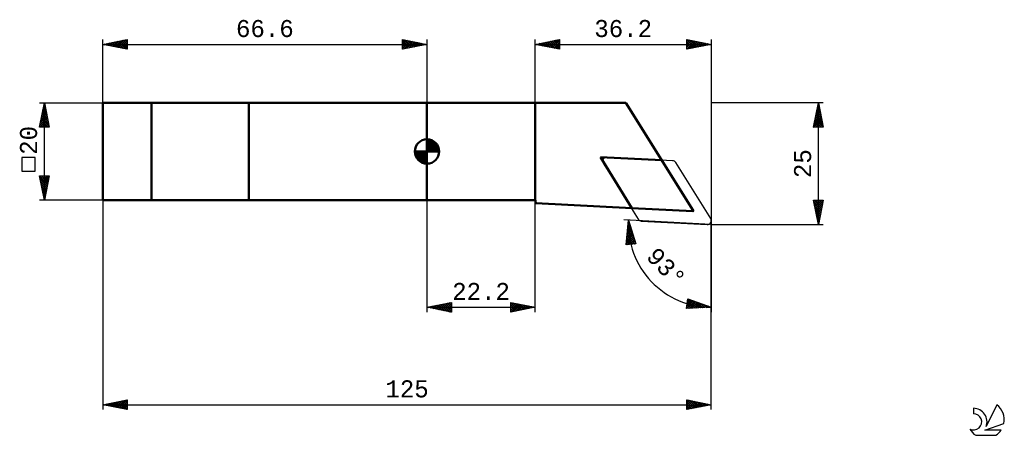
# Model space of a CAD drawing. Header units: millimetres. Extents: x -84 to 119, y -58 to 27.
import ezdxf
from ezdxf.enums import TextEntityAlignment as Align

# ---------------------------------------------------------------- set-up
doc = ezdxf.new("R2010")
doc.units = ezdxf.units.MM
doc.header["$LTSCALE"] = 5.05
for name, color, linetype in [('1', 4, 'CONTINUOUS'), ('2', 7, 'CONTINUOUS'), ('CUT', 1, 'CONTINUOUS'), ('NOCUT', 7, 'CONTINUOUS'), ('SK1', 4, 'CONTINUOUS'), ('SK2', 7, 'CONTINUOUS'), ('SK6', 5, 'CONTINUOUS'), ('SKVIEW1', 4, 'CONTINUOUS')]:
    doc.layers.add(name, color=color, linetype=linetype)
doc.styles.get("Standard").update_dxf_attribs({"font": 'Monospac821 BT'})

msp = doc.modelspace()

# ---------------------------------------------------------------- linework, layer by layer
at = {"layer": '1', "color": 4, "linetype": 'CONTINUOUS', "lineweight": 50}
for p, q in [((0, 10), (40.87, 10)), ((0, -10), (0, 10)), ((22.2, -10), (22.2, 10)), ((54.7, -12.13), (40.87, 10)), ((42.05, -11.62), (35.64, -1.14)), ((48.24, -1.8), (35.64, -1.14)), ((0, -10), (22.2, -10)), ((22.34, -10.59), (22.3, -10.09)), ((42.05, -11.62), (22.34, -10.59)), ((54.61, -12.28), (42.05, -11.62))]:
    msp.add_line(p, q, dxfattribs=at)
for centre, start, end in [((22.2, -10.1), 5, 90), ((54.61, -12.18), 267, 32)]:
    msp.add_arc(centre, 0.1, start, end, dxfattribs=at)
at = {"layer": '2', "color": 7, "linetype": 'CONTINUOUS', "lineweight": 25}
for p, q in [((22.2, 10), (22.2, 23)), ((22.2, 22), (27.2, 23)), ((23.26, 21.79), (23.79, 22.32)), ((23.55, 22.27), (24.23, 21.59)), ((23.61, 21.72), (24.32, 22.42)), ((23.9, 22.34), (24.76, 21.49)), ((23.97, 21.65), (24.85, 22.53)), ((24.26, 22.41), (25.29, 21.38)), ((24.32, 21.58), (25.38, 22.64)), ((24.61, 22.48), (25.82, 21.28)), ((24.68, 21.5), (25.91, 22.74)), ((24.96, 22.55), (26.35, 21.17)), ((25.03, 21.43), (26.44, 22.85)), ((25.32, 22.62), (26.88, 21.06)), ((25.38, 21.36), (26.97, 22.95)), ((25.67, 22.69), (27.2, 21.17)), ((25.74, 21.29), (27.2, 22.76)), ((26.03, 22.77), (27.2, 21.59)), ((26.09, 21.22), (27.2, 22.33)), ((26.38, 22.84), (27.2, 22.01)), ((26.73, 22.91), (27.2, 22.44)), ((27.09, 22.98), (27.2, 22.86)), ((27.2, 23), (27.2, 21)), ((53.4, 21), (53.4, 23)), ((53.4, 23), (58.4, 22)), ((53.4, 22.97), (55.04, 21.33)), ((53.4, 22.62), (53.72, 22.94)), ((53.4, 22.19), (54.07, 22.87)), ((53.4, 21.77), (54.42, 22.8)), ((53.4, 21.35), (54.78, 22.72)), ((53.4, 22.54), (54.69, 21.26)), ((53.5, 21.02), (55.13, 22.65)), ((53.89, 22.9), (55.39, 21.4)), ((54.03, 21.13), (55.49, 22.58)), ((54.42, 22.8), (55.75, 21.47)), ((54.56, 21.23), (55.84, 22.51)), ((54.95, 22.69), (56.1, 21.54)), ((55.09, 21.34), (56.19, 22.44)), ((55.48, 22.58), (56.45, 21.61)), ((55.62, 21.44), (56.55, 22.37)), ((56.01, 22.48), (56.81, 21.68)), ((56.15, 21.55), (56.9, 22.3)), ((56.54, 22.37), (57.16, 21.75)), ((57.07, 22.27), (57.51, 21.82)), ((58.4, 23), (58.4, -15)), ((22.2, 22), (58.4, 22)), ((27.2, 21), (22.2, 22)), ((22.2, 22), (22.2, 22)), ((22.49, 22.06), (22.63, 21.91)), ((22.55, 21.93), (22.73, 22.11)), ((22.84, 22.13), (23.16, 21.81)), ((22.91, 21.86), (23.26, 22.21)), ((23.2, 22.2), (23.7, 21.7)), ((26.44, 21.15), (27.2, 21.91)), ((26.8, 21.08), (27.2, 21.48)), ((27.15, 21.01), (27.2, 21.06)), ((53.4, 22.12), (54.33, 21.19)), ((58.4, 22), (53.4, 21)), ((53.4, 21.69), (53.98, 21.12)), ((53.4, 21.27), (53.63, 21.05)), ((56.68, 21.66), (57.25, 22.23)), ((57.21, 21.76), (57.61, 22.16)), ((57.6, 22.16), (57.87, 21.89)), ((57.74, 21.87), (57.96, 22.09)), ((58.13, 22.05), (58.22, 21.96)), ((58.27, 21.97), (58.31, 22.02)), ((81.4, 10), (58.4, 10)), ((79.4, 5), (80.4, 10)), ((79.93, 7.63), (80.72, 8.42)), ((80.03, 8.16), (80.65, 8.77)), ((80.04, 8.21), (80.94, 7.31)), ((80.11, 8.56), (80.83, 7.84)), ((80.14, 8.69), (80.57, 9.13)), ((80.18, 8.91), (80.73, 8.37)), ((80.24, 9.22), (80.5, 9.48)), ((80.25, 9.27), (80.62, 8.9)), ((80.32, 9.62), (80.51, 9.43)), ((80.35, 9.75), (80.43, 9.84)), ((80.39, 9.97), (80.41, 9.96)), ((80.4, -15), (80.4, 10)), ((80.4, 10), (81.4, 5)), ((79.42, 5), (81.07, 6.65)), ((79.5, 5.51), (81, 7.01)), ((79.61, 6.04), (80.93, 7.36)), ((79.62, 6.08), (80.7, 5)), ((79.69, 6.44), (81.13, 5)), ((79.71, 6.57), (80.86, 7.71)), ((79.76, 6.79), (81.36, 5.19)), ((79.82, 7.1), (80.79, 8.07)), ((79.83, 7.15), (81.26, 5.72)), ((79.84, 5), (81.14, 6.3)), ((79.9, 7.5), (81.15, 6.25)), ((79.97, 7.85), (81.04, 6.78)), ((79.4, 5.02), (79.43, 5)), ((81.4, 5), (79.4, 5)), ((79.48, 5.38), (79.85, 5)), ((79.55, 5.73), (80.28, 5)), ((80.26, 5), (81.21, 5.95)), ((80.69, 5), (81.28, 5.59)), ((81.11, 5), (81.35, 5.24)), ((-66.6, -10), (-66.6, -53)), ((0, -10), (0, -33)), ((22.2, -33), (22.2, -10)), ((80.4, -15), (79.4, -10)), ((79.4, -10), (81.4, -10)), ((79.47, -10.34), (79.81, -10)), ((79.54, -10.69), (80.23, -10)), ((79.58, -10), (81.1, -11.52)), ((79.61, -11.05), (80.66, -10)), ((79.68, -11.4), (81.08, -10)), ((80, -10), (81.17, -11.16)), ((81.4, -10), (80.4, -15)), ((80.43, -10), (81.24, -10.81)), ((80.85, -10), (81.31, -10.46)), ((81.28, -10), (81.38, -10.1)), ((79.46, -10.31), (81.03, -11.87)), ((79.57, -10.84), (80.96, -12.22)), ((79.67, -11.37), (80.88, -12.58)), ((79.75, -11.75), (81.37, -10.13)), ((79.78, -11.9), (80.81, -12.93)), ((79.82, -12.11), (81.27, -10.66)), ((79.89, -12.46), (81.16, -11.19)), ((79.96, -12.82), (81.06, -11.72)), ((58.4, -15), (40.42, -14.06)), ((40.9, -19.18), (41.42, -14.11)), ((41.42, -14.11), (42.89, -18.99)), ((41.42, -14.14), (41.43, -14.13)), ((79.89, -12.43), (80.74, -13.29)), ((79.99, -12.96), (80.67, -13.64)), ((80.03, -13.17), (80.95, -12.25)), ((80.1, -13.52), (80.84, -12.78)), ((80.1, -13.49), (80.6, -13.99)), ((80.18, -13.88), (80.74, -13.31)), ((80.2, -14.02), (80.53, -14.35)), ((80.25, -14.23), (80.63, -13.84)), ((41.13, -16.98), (42.02, -16.09)), ((41.18, -16.51), (41.92, -15.76)), ((41.23, -16.03), (41.82, -15.44)), ((41.25, -15.79), (42.22, -16.77)), ((41.27, -15.56), (41.72, -15.11)), ((41.29, -15.41), (42.04, -16.16)), ((41.32, -15.09), (41.63, -14.79)), ((41.33, -15.03), (41.86, -15.55)), ((41.37, -14.62), (41.53, -14.46)), ((41.37, -14.64), (41.68, -14.95)), ((41.41, -14.26), (41.49, -14.34)), ((58.4, -15), (81.4, -15)), ((58.4, -53), (58.4, -15)), ((58.4, -15), (58.4, -33)), ((80.31, -14.55), (80.46, -14.7)), ((80.32, -14.58), (80.53, -14.37)), ((80.39, -14.94), (80.42, -14.9)), ((40.94, -18.87), (42.41, -17.39)), ((40.98, -18.4), (42.31, -17.07)), ((41.01, -18.1), (41.99, -19.08)), ((41.03, -17.93), (42.22, -16.74)), ((41.05, -17.72), (42.38, -19.04)), ((41.06, -19.17), (42.51, -17.72)), ((41.08, -17.45), (42.12, -16.42)), ((41.09, -17.33), (42.76, -19.01)), ((41.13, -16.95), (42.77, -18.59)), ((41.17, -16.56), (42.59, -17.98)), ((41.21, -16.18), (42.41, -17.38)), ((41.53, -19.12), (42.61, -18.05)), ((42.89, -18.99), (40.9, -19.18)), ((40.94, -18.87), (41.21, -19.15)), ((40.97, -18.49), (41.6, -19.12)), ((42, -19.08), (42.71, -18.37)), ((42.47, -19.03), (42.81, -18.7)), ((53.31, -32.25), (53.6, -30.28)), ((53.6, -30.28), (58.4, -32)), ((53.6, -30.28), (53.61, -30.28)), ((53.61, -30.28), (55.48, -32.15)), ((0, -32), (5, -31)), ((0, -32), (22.2, -32)), ((5, -33), (0, -32)), ((0.22, -31.96), (0.33, -32.07)), ((0.34, -32.07), (0.51, -31.9)), ((0.57, -31.89), (0.86, -32.17)), ((0.69, -32.14), (1.04, -31.79)), ((0.92, -31.82), (1.39, -32.28)), ((1.04, -32.21), (1.57, -31.69)), ((1.28, -31.74), (1.92, -32.38)), ((1.4, -32.28), (2.1, -31.58)), ((1.63, -31.67), (2.45, -32.49)), ((1.75, -32.35), (2.63, -31.47)), ((1.99, -31.6), (2.98, -32.6)), ((2.11, -32.42), (3.16, -31.37)), ((2.34, -31.53), (3.51, -32.7)), ((2.46, -32.49), (3.69, -31.26)), ((2.69, -31.46), (4.04, -32.81)), ((2.81, -32.56), (4.22, -31.16)), ((3.05, -31.39), (4.57, -32.91)), ((3.17, -32.63), (4.75, -31.05)), ((3.4, -31.32), (5, -32.92)), ((3.52, -32.7), (5, -31.22)), ((3.75, -31.25), (5, -32.5)), ((3.87, -32.77), (5, -31.65)), ((4.11, -31.18), (5, -32.07)), ((4.23, -32.85), (5, -32.07)), ((4.46, -31.11), (5, -31.65)), ((4.81, -31.04), (5, -31.22)), ((5, -31), (5, -33)), ((17.2, -33), (17.2, -31)), ((17.2, -31), (22.2, -32)), ((17.2, -31.36), (17.5, -31.06)), ((17.2, -31.09), (18.8, -32.68)), ((17.2, -31.79), (17.86, -31.13)), ((17.2, -32.21), (18.21, -31.2)), ((17.2, -32.63), (18.56, -31.27)), ((17.2, -31.51), (18.44, -32.75)), ((17.2, -31.93), (18.09, -32.82)), ((22.2, -32), (17.2, -33)), ((17.2, -32.36), (17.73, -32.89)), ((17.27, -32.99), (18.92, -31.34)), ((17.62, -31.08), (19.15, -32.61)), ((17.8, -32.88), (19.27, -31.41)), ((18.15, -31.19), (19.5, -32.54)), ((18.33, -32.77), (19.62, -31.48)), ((18.68, -31.3), (19.86, -32.47)), ((18.86, -32.67), (19.98, -31.56)), ((19.21, -31.4), (20.21, -32.4)), ((19.4, -32.56), (20.33, -31.63)), ((19.74, -31.51), (20.56, -32.33)), ((19.93, -32.45), (20.68, -31.7)), ((20.28, -31.62), (20.92, -32.26)), ((20.46, -32.35), (21.04, -31.77)), ((20.81, -31.72), (21.27, -32.19)), ((20.99, -32.24), (21.39, -31.84)), ((21.34, -31.83), (21.62, -32.12)), ((21.52, -32.14), (21.74, -31.91)), ((21.87, -31.93), (21.98, -32.04)), ((22.05, -32.03), (22.1, -31.98)), ((58.4, -32), (53.31, -32.25)), ((53.33, -32.25), (54.85, -30.73)), ((53.33, -32.11), (53.46, -32.25)), ((53.38, -31.78), (54.54, -30.61)), ((53.38, -31.75), (53.86, -32.23)), ((53.44, -31.38), (54.27, -32.21)), ((53.45, -31.28), (54.23, -30.5)), ((53.49, -31.01), (54.67, -32.19)), ((53.53, -30.78), (53.92, -30.39)), ((53.55, -30.64), (55.08, -32.17)), ((53.77, -32.23), (55.17, -30.84)), ((54.22, -32.21), (55.48, -30.95)), ((54.28, -30.52), (55.88, -32.13)), ((54.67, -32.19), (55.79, -31.06)), ((54.94, -30.76), (56.29, -32.11)), ((55.11, -32.16), (56.1, -31.17)), ((55.56, -32.14), (56.41, -31.29)), ((55.6, -30.99), (56.69, -32.09)), ((56.01, -32.12), (56.73, -31.4)), ((56.26, -31.23), (57.1, -32.06)), ((56.45, -32.1), (57.04, -31.51)), ((56.9, -32.07), (57.35, -31.62)), ((56.93, -31.47), (57.5, -32.04)), ((57.35, -32.05), (57.66, -31.74)), ((57.59, -31.71), (57.9, -32.02)), ((57.79, -32.03), (57.97, -31.85)), ((58.24, -32.01), (58.29, -31.96)), ((58.25, -31.95), (58.31, -32)), ((4.58, -32.92), (5, -32.5)), ((4.93, -32.99), (5, -32.92)), ((17.2, -32.78), (17.38, -32.96)), ((-66.6, -52), (-61.6, -51)), ((-66.6, -52), (58.4, -52)), ((-61.6, -53), (-66.6, -52)), ((-66.45, -52.03), (-66.38, -51.96)), ((-66.42, -51.96), (-66.34, -52.05)), ((-66.1, -52.1), (-65.85, -51.85)), ((-66.07, -51.89), (-65.81, -52.16)), ((-65.75, -52.17), (-65.32, -51.74)), ((-65.72, -51.82), (-65.28, -52.26)), ((-65.39, -52.24), (-64.79, -51.64)), ((-65.36, -51.75), (-64.75, -52.37)), ((-65.04, -52.31), (-64.26, -51.53)), ((-65.01, -51.68), (-64.22, -52.48)), ((-64.69, -52.38), (-63.73, -51.43)), ((-64.66, -51.61), (-63.68, -52.58)), ((-64.33, -52.45), (-63.2, -51.32)), ((-64.3, -51.54), (-63.15, -52.69)), ((-63.98, -52.52), (-62.67, -51.21)), ((-63.95, -51.47), (-62.62, -52.8)), ((-63.63, -52.59), (-62.14, -51.11)), ((-63.6, -51.4), (-62.09, -52.9)), ((-63.27, -52.67), (-61.61, -51)), ((-63.24, -51.33), (-61.6, -52.97)), ((-62.92, -52.74), (-61.6, -51.42)), ((-62.89, -51.26), (-61.6, -52.55)), ((-62.57, -52.81), (-61.6, -51.84)), ((-62.54, -51.19), (-61.6, -52.12)), ((-62.21, -52.88), (-61.6, -52.27)), ((-62.18, -51.12), (-61.6, -51.7)), ((-61.83, -51.05), (-61.6, -51.27)), ((-61.6, -51), (-61.6, -53)), ((53.4, -53), (53.4, -51)), ((53.4, -51), (58.4, -52)), ((53.4, -51.01), (55.06, -52.67)), ((53.4, -51.13), (53.51, -51.02)), ((53.4, -51.56), (53.87, -51.09)), ((53.4, -51.98), (54.22, -51.16)), ((53.4, -52.41), (54.57, -51.23)), ((53.4, -52.83), (54.93, -51.31)), ((53.4, -51.43), (54.71, -52.74)), ((53.4, -51.86), (54.35, -52.81)), ((58.4, -52), (53.4, -53)), ((53.4, -52.28), (54, -52.88)), ((53.72, -52.94), (55.28, -51.38)), ((53.92, -51.1), (55.41, -52.6)), ((54.25, -52.83), (55.63, -51.45)), ((54.45, -51.21), (55.77, -52.53)), ((54.78, -52.72), (55.99, -51.52)), ((54.98, -51.32), (56.12, -52.46)), ((55.31, -52.62), (56.34, -51.59)), ((55.51, -51.42), (56.47, -52.39)), ((55.84, -52.51), (56.69, -51.66)), ((56.04, -51.53), (56.83, -52.31)), ((56.37, -52.41), (57.05, -51.73)), ((56.57, -51.63), (57.18, -52.24)), ((56.9, -52.3), (57.4, -51.8)), ((57.1, -51.74), (57.54, -52.17)), ((57.43, -52.19), (57.76, -51.87)), ((57.63, -51.85), (57.89, -52.1)), ((57.96, -52.09), (58.11, -51.94)), ((58.16, -51.95), (58.24, -52.03)), ((-61.86, -52.95), (-61.6, -52.69)), ((53.4, -52.7), (53.65, -52.95))]:
    msp.add_line(p, q, dxfattribs=at)
msp.add_arc((58.4, -15), 17, 177, 270, dxfattribs=at)
at = {"layer": 'CUT', "color": 1, "linetype": 'CONTINUOUS', "lineweight": 25}
for p, q in [((50.46, -1.91), (36.91, -1.2)), ((36.2, -2.41), (43.39, -13.92)), ((58.28, -13.79), (51.09, -2.28)), ((44.02, -14.29), (57.56, -15))]:
    msp.add_line(p, q, dxfattribs=at)
for centre, start, end in [((36.87, -1.99), 87, 212), ((50.42, -2.7), 32, 87), ((44.06, -13.5), 212, 267), ((57.61, -14.21), 267, 32)]:
    msp.add_arc(centre, 0.794, start, end, dxfattribs=at)
at = {"layer": 'NOCUT', "color": 7, "linetype": 'CONTINUOUS', "lineweight": 25}
for p, q in [((22.2, 10), (0, 10)), ((0, 10), (0, -10)), ((22.2, 10), (40.87, 10)), ((40.87, 10), (54.7, -12.13)), ((0, -10), (22.2, -10)), ((22.34, -10.59), (22.3, -10.09)), ((54.61, -12.28), (22.34, -10.59))]:
    msp.add_line(p, q, dxfattribs=at)
for centre, start, end in [((22.2, -10.1), 5, 90), ((54.61, -12.18), 267, 32)]:
    msp.add_arc(centre, 0.1, start, end, dxfattribs=at)
at = {"layer": 'SK1', "color": 4, "linetype": 'CONTINUOUS', "lineweight": 50}
for p, q in [((0, 10), (-66.6, 10)), ((-66.6, 10), (-66.6, -10)), ((0, 0), (0, 2.5)), ((0, 2.44), (0.06, 2.5)), ((0, 2.08), (0.39, 2.47)), ((0, 2.44), (2.44, 0)), ((0, 1.73), (0.68, 2.41)), ((0, 1.37), (0.94, 2.32)), ((0, 1.02), (1.18, 2.2)), ((0, 2.08), (2.08, 0)), ((0, 0.67), (1.4, 2.07)), ((0.31, 2.48), (2.48, 0.31)), ((0.76, 2.38), (2.38, 0.76)), ((0, 0), (-2.5, 0)), ((-2.5, -0.06), (-2.44, 0)), ((-2.47, -0.39), (-2.08, 0)), ((-2.41, -0.68), (-1.73, 0)), ((-2.32, -0.94), (-1.37, 0)), ((-2.2, -1.18), (-1.02, 0)), ((-2.16, 0), (0, -2.16)), ((-2.07, -1.4), (-0.67, 0)), ((-1.92, -1.6), (-0.31, 0)), ((-1.81, 0), (0, -1.81)), ((-1.45, 0), (0, -1.45)), ((-1.1, 0), (0, -1.1)), ((-0.75, 0), (0, -0.75)), ((-0.39, 0), (0, -0.39)), ((-0.04, 0), (0, -0.04)), ((0, 0.31), (1.6, 1.92)), ((0, 1.73), (1.73, 0)), ((0, 1.37), (1.37, 0)), ((0, 1.02), (1.02, 0)), ((0, 0.67), (0.67, 0)), ((0, 0.31), (0.31, 0)), ((0, 0), (2.5, 0)), ((0, -2.5), (0, 0)), ((0.04, 0), (1.79, 1.75)), ((0.39, 0), (1.95, 1.56)), ((0.75, 0), (2.1, 1.35)), ((1.1, 0), (2.23, 1.13)), ((1.45, 0), (2.34, 0.88)), ((1.49, 2.01), (2.01, 1.49)), ((1.81, 0), (2.42, 0.62)), ((2.16, 0), (2.48, 0.32)), ((-2.5, -0.02), (-0.02, -2.5)), ((-2.47, -0.4), (-0.4, -2.47)), ((-2.34, -0.88), (-0.88, -2.34)), ((-1.75, -1.79), (0, -0.04)), ((-1.56, -1.95), (0, -0.39)), ((-1.35, -2.1), (0, -0.75)), ((-1.13, -2.23), (0, -1.1)), ((-0.88, -2.34), (0, -1.45)), ((-0.62, -2.42), (0, -1.81)), ((-0.32, -2.48), (0, -2.16)), ((-66.6, -10), (0, -10))]:
    msp.add_line(p, q, dxfattribs=at)
for start, end in [(90, 180), (0, 90), (180, 270), (270, 0)]:
    msp.add_arc((0, 0), 2.5, start, end, dxfattribs=at)
at = {"layer": 'SK2', "color": 7, "linetype": 'CONTINUOUS', "lineweight": 25}
for p, q in [((-66.6, 10), (-66.6, 23)), ((-66.6, 22), (-61.6, 23)), ((-65.6, 21.8), (-65.1, 22.3)), ((-65.25, 21.73), (-64.57, 22.41)), ((-65.22, 22.28), (-64.52, 21.58)), ((-64.89, 21.66), (-64.04, 22.51)), ((-64.86, 22.35), (-63.99, 21.48)), ((-64.54, 21.59), (-63.51, 22.62)), ((-64.51, 22.42), (-63.46, 21.37)), ((-64.18, 21.52), (-62.98, 22.72)), ((-64.15, 22.49), (-62.93, 21.27)), ((-63.83, 21.45), (-62.45, 22.83)), ((-63.8, 22.56), (-62.4, 21.16)), ((-63.48, 21.38), (-61.92, 22.94)), ((-63.45, 22.63), (-61.87, 21.05)), ((-63.12, 21.3), (-61.6, 22.83)), ((-63.09, 22.7), (-61.6, 21.21)), ((-62.77, 21.23), (-61.6, 22.4)), ((-62.74, 22.77), (-61.6, 21.63)), ((-62.39, 22.84), (-61.6, 22.06)), ((-62.03, 22.91), (-61.6, 22.48)), ((-61.68, 22.98), (-61.6, 22.9)), ((-61.6, 23), (-61.6, 21)), ((-5, 21), (-5, 23)), ((-5, 23), (0, 22)), ((-5, 22.58), (-4.65, 22.93)), ((-5, 22.15), (-4.29, 22.86)), ((-5, 22.82), (-3.48, 21.3)), ((-5, 21.73), (-3.94, 22.79)), ((-5, 21.3), (-3.59, 22.72)), ((-5, 22.39), (-3.84, 21.23)), ((-4.85, 21.03), (-3.23, 22.65)), ((-4.7, 22.94), (-3.13, 21.37)), ((-4.32, 21.14), (-2.88, 22.58)), ((-4.17, 22.83), (-2.78, 21.44)), ((-3.79, 21.24), (-2.53, 22.51)), ((-3.64, 22.73), (-2.42, 21.52)), ((-3.26, 21.35), (-2.17, 22.43)), ((-3.1, 22.62), (-2.07, 21.59)), ((-2.73, 21.45), (-1.82, 22.36)), ((-2.57, 22.51), (-1.72, 21.66)), ((-2.2, 21.56), (-1.47, 22.29)), ((-2.04, 22.41), (-1.36, 21.73)), ((-1.51, 22.3), (-1.01, 21.8)), ((0, 23), (0, 10)), ((-66.6, 22), (0, 22)), ((-61.6, 21), (-66.6, 22)), ((-66.31, 21.94), (-66.16, 22.09)), ((-66.28, 22.06), (-66.11, 21.9)), ((-65.95, 21.87), (-65.63, 22.19)), ((-65.92, 22.14), (-65.58, 21.8)), ((-65.57, 22.21), (-65.05, 21.69)), ((-62.42, 21.16), (-61.6, 21.98)), ((-62.06, 21.09), (-61.6, 21.56)), ((-61.71, 21.02), (-61.6, 21.13)), ((0, 22), (-5, 21)), ((-5, 21.97), (-4.19, 21.16)), ((-5, 21.55), (-4.54, 21.09)), ((-5, 21.12), (-4.9, 21.02)), ((-1.67, 21.67), (-1.11, 22.22)), ((-1.14, 21.77), (-0.76, 22.15)), ((-0.98, 22.2), (-0.66, 21.87)), ((-0.61, 21.88), (-0.4, 22.08)), ((-0.45, 22.09), (-0.3, 21.94)), ((-0.08, 21.98), (-0.05, 22.01)), ((-79.6, 10), (-66.6, 10)), ((-79.6, 5), (-78.6, 10)), ((-79.11, 7.44), (-78.26, 8.29)), ((-79.01, 7.97), (-78.33, 8.65)), ((-78.97, 8.15), (-78.05, 7.23)), ((-78.9, 8.5), (-78.4, 9)), ((-78.9, 8.51), (-78.15, 7.76)), ((-78.83, 8.86), (-78.26, 8.29)), ((-78.79, 9.03), (-78.47, 9.35)), ((-78.76, 9.21), (-78.36, 8.82)), ((-78.69, 9.56), (-78.54, 9.71)), ((-78.69, 9.57), (-78.47, 9.35)), ((-78.62, 9.92), (-78.58, 9.88)), ((-78.6, -10), (-78.6, 10)), ((-78.6, 10), (-77.6, 5)), ((-79.54, 5.32), (-77.98, 6.88)), ((-79.43, 5.85), (-78.05, 7.23)), ((-79.43, 5), (-77.9, 6.52)), ((-79.32, 6.38), (-78.12, 7.58)), ((-79.32, 6.39), (-77.94, 5)), ((-79.25, 6.74), (-77.62, 5.11)), ((-79.22, 6.91), (-78.19, 7.94)), ((-79.18, 7.09), (-77.73, 5.64)), ((-79.11, 7.45), (-77.83, 6.17)), ((-79.04, 7.8), (-77.94, 6.7)), ((-79, 5), (-77.83, 6.17)), ((-77.6, 5), (-79.6, 5)), ((-79.53, 5.33), (-79.21, 5)), ((-79.46, 5.68), (-78.79, 5)), ((-79.39, 6.03), (-78.36, 5)), ((-78.58, 5), (-77.76, 5.82)), ((-78.16, 5), (-77.69, 5.46)), ((-77.73, 5), (-77.62, 5.11)), ((-80.45, -1.22), (-83.25, -1.22)), ((-83.25, -1.22), (-83.25, -4.02)), ((-80.45, -4.02), (-80.45, -1.22)), ((-83.25, -4.02), (-80.45, -4.02)), ((-78.6, -10), (-79.6, -5)), ((-79.6, -5), (-77.6, -5)), ((-79.58, -5.12), (-77.95, -6.74)), ((-79.54, -5.29), (-79.25, -5)), ((-79.47, -5.65), (-78.82, -5)), ((-79.47, -5.65), (-78.02, -7.1)), ((-79.4, -6), (-78.4, -5)), ((-79.33, -6.36), (-77.97, -5)), ((-79.27, -5), (-77.88, -6.39)), ((-79.26, -6.71), (-77.61, -5.06)), ((-79.19, -7.06), (-77.72, -5.59)), ((-78.85, -5), (-77.81, -6.04)), ((-77.6, -5), (-78.6, -10)), ((-78.42, -5), (-77.74, -5.68)), ((-78, -5), (-77.67, -5.33)), ((-79.36, -6.18), (-78.09, -7.45)), ((-79.26, -6.71), (-78.16, -7.81)), ((-79.15, -7.24), (-78.23, -8.16)), ((-79.12, -7.42), (-77.82, -6.12)), ((-79.05, -7.77), (-77.93, -6.65)), ((-79.05, -7.77), (-78.3, -8.51)), ((-78.98, -8.12), (-78.04, -7.18)), ((-78.9, -8.48), (-78.14, -7.72)), ((-66.6, -10), (-79.6, -10)), ((-78.94, -8.3), (-78.37, -8.87)), ((-78.83, -8.83), (-78.25, -8.25)), ((-78.83, -8.83), (-78.44, -9.22)), ((-78.76, -9.18), (-78.36, -8.78)), ((-78.73, -9.36), (-78.51, -9.57)), ((-78.69, -9.54), (-78.46, -9.31)), ((-78.62, -9.89), (-78.57, -9.84)), ((-78.62, -9.89), (-78.59, -9.93))]:
    msp.add_line(p, q, dxfattribs=at)
at = {"layer": 'SK6', "color": 5, "linetype": 'CONTINUOUS', "lineweight": 25}
for p, q in [((117.04, -52.05), (114.85, -56.51)), ((112.25, -52.75), (112.25, -53.86)), ((114.59, -57.21), (118.51, -55.85)), ((112.71, -58.29), (116.85, -58.29)), ((117.95, -57.21), (114.59, -57.21))]:
    msp.add_line(p, q, dxfattribs=at)
for centre, radius, start, end in [((114.78, -55.1), 3.8, 348.7239, 53.4691), ((112.26, -55.53), 1.68, 243.4215, 90.3602), ((112.27, -55.51), 2.76, 338.9379, 90.4446), ((114.78, -55.1), 3.8, 210.5484, 236.978), ((114.78, -55.1), 3.8, 303.022, 326.3732)]:
    msp.add_arc(centre, radius, start, end, dxfattribs=at)
at = {"layer": 'SKVIEW1', "color": 4, "linetype": 'CONTINUOUS', "lineweight": 50}
for p, q in [((-36.6, 10), (-56.6, 10)), ((-56.6, 10), (-56.6, -10)), ((-36.6, -10), (-36.6, 10)), ((-56.6, -10), (-36.6, -10))]:
    msp.add_line(p, q, dxfattribs=at)

# ---------------------------------------------------------------- texts
at = {"layer": '2', "color": 7, "linetype": 'CONTINUOUS', "lineweight": 25}
for s, p in [('36.2', (40.3, 23.5)), ('22.2', (11.1, -30.5)), ('125', (-4.1, -50.5))]:
    msp.add_text(s, height=3.5, dxfattribs=at).set_placement(p, align=Align.CENTER)
for s, rotation, p in [('25', 90, (78.9, -2.5)), ('93°', 313.5, (47.88, -24.98))]:
    msp.add_text(s, height=3.5, rotation=rotation, dxfattribs=at).set_placement(p, align=Align.CENTER)
at = {"layer": 'SK2', "color": 7, "linetype": 'CONTINUOUS', "lineweight": 25}
msp.add_text('66.6', height=3.5, dxfattribs=at).set_placement((-33.3, 23.5), align=Align.CENTER)
msp.add_text('20', height=3.5, rotation=90, dxfattribs=at).set_placement((-80.1, 2.27), align=Align.CENTER)

doc.saveas('drawing.dxf')
